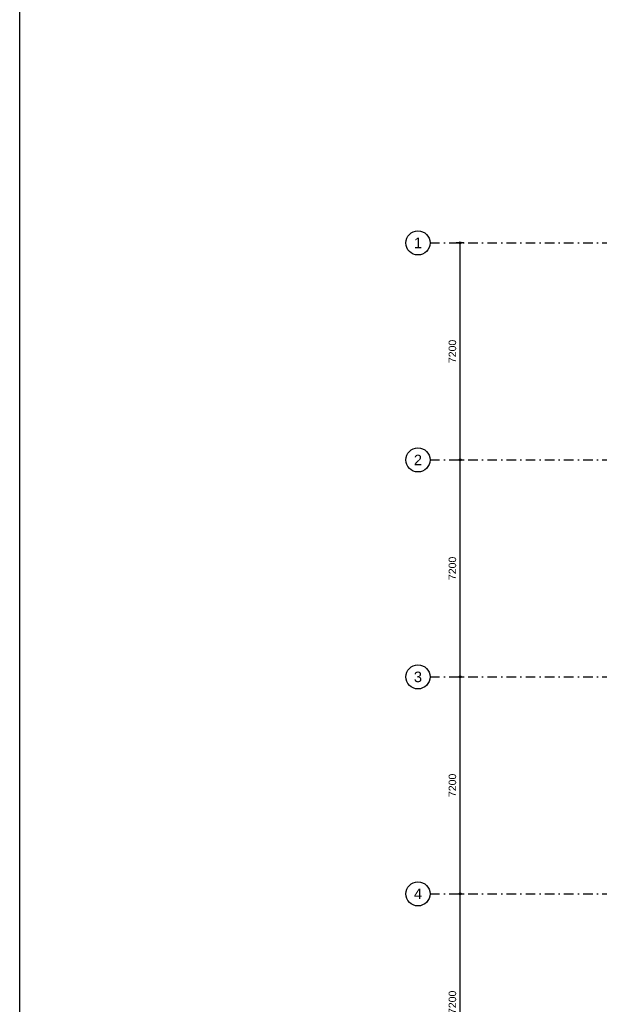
# Model space of a CAD drawing. Header units: millimetres. Extents: x 1137596 to 6076935, y -417599 to 265181.
# Tile 5 of 47: x 1137596 to 1156827, y -317137 to -284463. Entities that reach past the tile are written whole.
import ezdxf
from ezdxf.enums import TextEntityAlignment as Align

# ---------------------------------------------------------------- set-up
doc = ezdxf.new("R2010")
doc.units = ezdxf.units.MM
doc.header["$LTSCALE"] = 50
doc.header["$PDMODE"] = 3
doc.header["$PDSIZE"] = 1
doc.linetypes.add('DASHDOT2', pattern=[12.7, 6.35, -3.175, 0, -3.175])
doc.layers.get('0').update_dxf_attribs({"linetype": 'CONTINUOUS'})
doc.layers.get('DEFPOINTS').update_dxf_attribs({"linetype": 'CONTINUOUS'})
for name, color, linetype in [('bib @ 100', 7, 'CONTINUOUS'), ('DIM25', 1, 'CONTINUOUS'), ('Stramien-Alg-Az', 9, 'DASHDOT2'), ('Stramien-Alg-Drs', 8, 'CONTINUOUS'), ('Stramien-Alg-Txt', 2, 'CONTINUOUS')]:
    doc.layers.add(name, color=color, linetype=linetype)
doc.styles.add('BOS3', font='arial.ttf')
doc.dimstyles.new('BOS3', dxfattribs={"dimtxt": 2.5, "dimasz": 1.25, "dimexe": 1.25, "dimexo": 0, "dimgap": 1.25, "dimtad": 1, "dimdec": 3, "dimdsep": 46, "dimtxsty": 'BOS3', "dimblk": 'SMALL', "dimblk1": 'SMALL', "dimblk2": 'SMALL', "dimsah": 1, "dimcen": 2.5, "dimclrd": 1, "dimclre": 1, "dimclrt": 2, "dimadec": 4, "dimazin": 2, "dimtfac": 0.4, "dimtdec": 0, "dimtix": 1, "dimtmove": 2, "dimatfit": 3, "dimfxl": 1.25, "dimfxlon": 1, "dimtvp": 1, "dimtolj": 1, "dimarcsym": 0})

# ---------------------------------------------------------------- blocks, each defined once
blk = doc.blocks.new('*U247')
at = {"layer": 'Stramien-Alg-Drs'}
blk.add_circle((-4, 0), 4, dxfattribs=at)
at = {"layer": 'Stramien-Alg-Txt', "style": 'BOS3'}
blk.add_attdef('TEKST', text='', height=3.5, dxfattribs=at).set_placement((-4, 0), align=Align.MIDDLE)
blk = doc.blocks.new('_Small')
at = {"color": 0, "linetype": 'ByBlock', "lineweight": -2}
blk.add_circle((0, 0), 0.25, dxfattribs=at)
blk = doc.blocks.new('*D173')
at = {"layer": 'DEFPOINTS', "color": 0, "transparency": 16777216}
for p in [(704627, -563117), (704882, -563117), (704627, -570317)]:
    blk.add_point(p, dxfattribs=at)
at = {"layer": 'DIM25', "color": 1, "lineweight": -2, "transparency": 16777216}
for p, q in [((704752, -563117), (704502, -563117)), ((704627, -570317), (704627, -563117)), ((704627, -570317), (704752, -570317))]:
    blk.add_line(p, q, dxfattribs=at)
at = {"layer": 'DIM25', "color": 1, "lineweight": -2, "transparency": 16777216, "xscale": 125, "yscale": 125, "zscale": 125}
for p, rotation in [((704627, -563117), 90), ((704627, -570317), 270)]:
    blk.add_blockref('_Small', p, dxfattribs=dict(at, rotation=rotation))
at = {"layer": 'DIM25', "color": 2, "transparency": 16777216, "insert": (704374, -566717), "char_height": 250, "attachment_point": 5, "rotation": 90, "style": 'BOS3'}
blk.add_mtext('\\A1;7200', dxfattribs=at)
blk = doc.blocks.new('*D174')
at = {"layer": 'DEFPOINTS', "color": 0, "transparency": 16777216}
for p in [(704627, -570317), (704627, -570317), (704627, -577517)]:
    blk.add_point(p, dxfattribs=at)
at = {"layer": 'DIM25', "color": 1, "lineweight": -2, "transparency": 16777216}
for p, q in [((704627, -570317), (704752, -570317)), ((704627, -577517), (704627, -570317)), ((704627, -577517), (704752, -577517))]:
    blk.add_line(p, q, dxfattribs=at)
at = {"layer": 'DIM25', "color": 1, "lineweight": -2, "transparency": 16777216, "xscale": 125, "yscale": 125, "zscale": 125}
for p, rotation in [((704627, -570317), 90), ((704627, -577517), 270)]:
    blk.add_blockref('_Small', p, dxfattribs=dict(at, rotation=rotation))
at = {"layer": 'DIM25', "color": 2, "transparency": 16777216, "insert": (704374, -573917), "char_height": 250, "attachment_point": 5, "rotation": 90, "style": 'BOS3'}
blk.add_mtext('\\A1;7200', dxfattribs=at)
blk = doc.blocks.new('*D175')
at = {"layer": 'DEFPOINTS', "color": 0, "transparency": 16777216}
for p in [(704627, -577517), (704627, -577517), (704627, -584717)]:
    blk.add_point(p, dxfattribs=at)
at = {"layer": 'DIM25', "color": 1, "lineweight": -2, "transparency": 16777216}
for p, q in [((704627, -577517), (704752, -577517)), ((704627, -584717), (704627, -577517)), ((704627, -584717), (704752, -584717))]:
    blk.add_line(p, q, dxfattribs=at)
at = {"layer": 'DIM25', "color": 1, "lineweight": -2, "transparency": 16777216, "xscale": 125, "yscale": 125, "zscale": 125}
for p, rotation in [((704627, -577517), 90), ((704627, -584717), 270)]:
    blk.add_blockref('_Small', p, dxfattribs=dict(at, rotation=rotation))
at = {"layer": 'DIM25', "color": 2, "transparency": 16777216, "insert": (704374, -581117), "char_height": 250, "attachment_point": 5, "rotation": 90, "style": 'BOS3'}
blk.add_mtext('\\A1;7200', dxfattribs=at)
blk = doc.blocks.new('*D176')
at = {"layer": 'DEFPOINTS', "color": 0, "transparency": 16777216}
for p in [(704627, -584717), (704627, -584717), (704627, -591917)]:
    blk.add_point(p, dxfattribs=at)
at = {"layer": 'DIM25', "color": 1, "lineweight": -2, "transparency": 16777216}
for p, q in [((704627, -584717), (704752, -584717)), ((704627, -591917), (704627, -584717)), ((704627, -591917), (704752, -591917))]:
    blk.add_line(p, q, dxfattribs=at)
at = {"layer": 'DIM25', "color": 1, "lineweight": -2, "transparency": 16777216, "xscale": 125, "yscale": 125, "zscale": 125}
for p, rotation in [((704627, -584717), 90), ((704627, -591917), 270)]:
    blk.add_blockref('_Small', p, dxfattribs=dict(at, rotation=rotation))
at = {"layer": 'DIM25', "color": 2, "transparency": 16777216, "insert": (704374, -588317), "char_height": 250, "attachment_point": 5, "rotation": 90, "style": 'BOS3'}
blk.add_mtext('\\A1;7200', dxfattribs=at)
blk = doc.blocks.new('stramienen')
at = {"layer": 'Stramien-Alg-Az'}
for points in [[(703629.6064, -563117.1403), (776404.4348, -563117.1403)], [(703629.6064, -570317.1403), (776404.4348, -570317.1403)], [(703629.6064, -577517.1403), (776404.4348, -577517.1403)], [(703629.6064, -584717.1403), (776404.4348, -584717.1403)]]:
    blk.add_lwpolyline(points, dxfattribs=at)
at = {"layer": 'bib @ 100', "xscale": 100, "yscale": 100, "zscale": 100}
for p, values in [((703629.6064, -563117.1403), {'TEKST': '1'}), ((703629.6064, -570317.1403), {'TEKST': '2'}), ((703629.6064, -577517.1403), {'TEKST': '3'}), ((703629.6064, -584717.1403), {'TEKST': '4'})]:
    blk.add_blockref('*U247', p, dxfattribs=at).add_auto_attribs(values)
at = {"layer": 'DIM25'}
for base, p1, p2, override, picture, middle in [((704626.52664, -563117.13734), (704626.52664, -570317.13685), (704882.46968, -563117.13734), {"dimscale": 0, "dimexo": 1.25, "dimfxlon": 1}, '*D173', (704373.88339, -566717.13709)), ((704626.5266, -570317.1358), (704626.5266, -577517.1361), (704626.5266, -570317.1358), {"dimscale": 0, "dimexo": 1.25}, '*D174', (704373.8834, -573917.136)), ((704626.5266, -577517.1361), (704626.5266, -584717.1364), (704626.5266, -577517.1361), {"dimscale": 0, "dimexo": 1.25, "dimfxlon": 1}, '*D175', (704373.8834, -581117.1362)), ((704626.5266, -584717.1394), (704626.5266, -591917.1393), (704626.5266, -584717.1394), {"dimscale": 0, "dimexo": 1.25}, '*D176', (704373.8834, -588317.1393))]:
    dim = blk.add_linear_dim(base=base, p1=p1, p2=p2, angle=90, dimstyle='BOS3', override=override, dxfattribs=at)
    dim.commit()
    dim.dimension.update_dxf_attribs({"geometry": picture, "text_midpoint": middle})

msp = doc.modelspace()

# ---------------------------------------------------------------- linework, layer by layer
msp.add_lwpolyline([(1137596.4707, -236329.3846), (1584570.8461, -236329.3846), (1584570.8461, -417598.7429), (1137596.4707, -417598.7429)], close=True)

# ---------------------------------------------------------------- block references
msp.add_blockref('stramienen', (447580.4278, 271245.5598))

doc.saveas('drawing.dxf')
